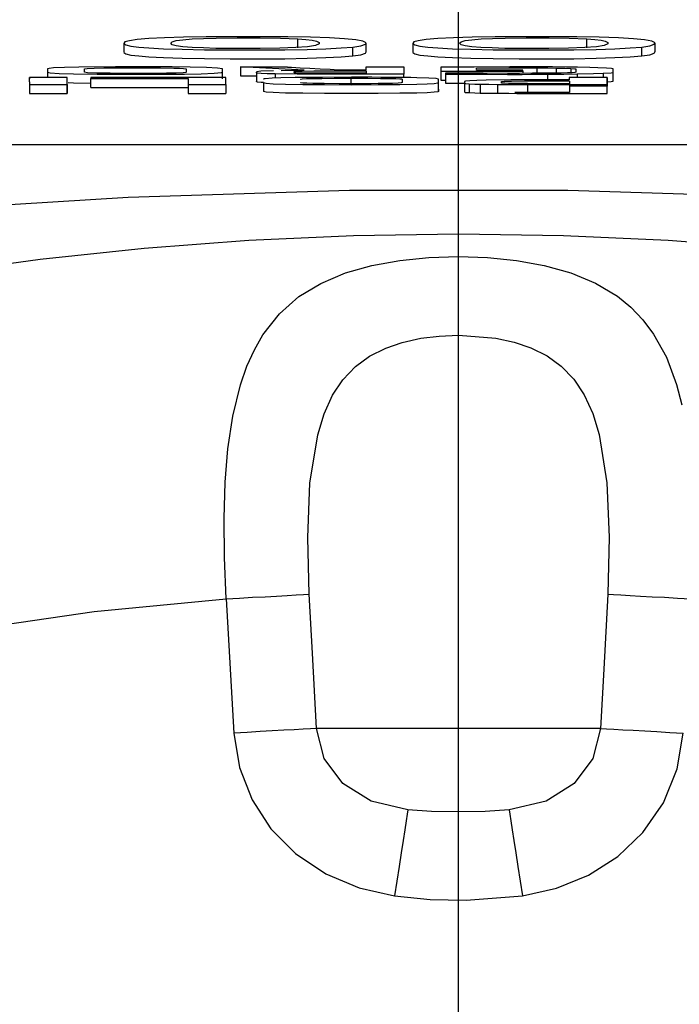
# Model space of a CAD drawing. Header units: millimetres. Extents: x 196 to 1773810, y -221320 to 153872.
# Tile 107 of 256: x 1115265 to 1115339, y -195200 to -195089. Entities that reach past the tile are written whole.
import ezdxf

# ---------------------------------------------------------------- set-up
doc = ezdxf.new("R2010")
doc.units = ezdxf.units.MM
doc.linetypes.add('CENTER', pattern=[50.8, 31.75, -6.35, 6.35, -6.35])
doc.layers.get('Defpoints').update_dxf_attribs({"lineweight": 18})
doc.layers.add('00_Основной', color=163, linetype='Continuous', lineweight=40)
doc.layers.add('ТМ-размеры', color=25, linetype='Continuous', lineweight=20)
doc.styles.add('SFINKS', font='SFINKS.shx', dxfattribs={"width": 0.7, "oblique": 15})
doc.dimstyles.new('кира-50', dxfattribs={"dimtxt": 150, "dimasz": 40, "dimexe": 15, "dimexo": 0, "dimgap": 20, "dimtad": 1, "dimdec": 0, "dimrnd": 5, "dimdsep": 46, "dimtxsty": 'SFINKS', "dimblk1": 'OBLIQUE', "dimblk2": 'OBLIQUE', "dimsah": 1, "dimcen": 2.5, "dimclrd": 252, "dimclre": 252, "dimclrt": 252, "dimadec": 0, "dimazin": 0, "dimtfac": 1, "dimtdec": 0, "dimtofl": 0, "dimtmove": 0, "dimatfit": 3, "dimldrblk": 'OBLIQUE', "dimfxl": 15, "dimtfill": 1, "dimtolj": 1, "dimtzin": 0, "dimlwd": 20, "dimlwe": 20, "dimarcsym": 0})

# ---------------------------------------------------------------- blocks, each defined once
blk = doc.blocks.new('_Oblique')
at = {"color": 0, "linetype": 'ByBlock', "lineweight": -2}
blk.add_line((-0.5, -0.5), (0.5, 0.5), dxfattribs=at)
blk = doc.blocks.new('*D45')
at = {"layer": 'Defpoints', "color": 0, "linetype": 'ByBlock', "lineweight": 50, "transparency": 16777216}
for p in [(1116184.64, -194508.84), (1114444.55, -195856.77), (1116184.64, -195857.67)]:
    blk.add_point(p, dxfattribs=at)
at = {"layer": 'ТМ-размеры', "color": 252, "linetype": 'ByBlock', "lineweight": 20, "transparency": 16777216}
for p, q in [((1114444.55, -195856.77), (1114444.55, -194493.84)), ((1116184.64, -195857.67), (1116184.64, -194493.84)), ((1114444.55, -194508.84), (1116184.64, -194508.84))]:
    blk.add_line(p, q, dxfattribs=at)
at = {"layer": 'ТМ-размеры', "color": 252, "linetype": 'ByBlock', "lineweight": 20, "transparency": 16777216, "xscale": 40, "yscale": 40, "zscale": 40, "rotation": 180}
blk.add_blockref('_Oblique', (1114444.55, -194508.84), dxfattribs=at)
at = {"layer": 'ТМ-размеры', "color": 252, "linetype": 'ByBlock', "lineweight": 20, "transparency": 16777216, "xscale": 40, "yscale": 40, "zscale": 40}
blk.add_blockref('_Oblique', (1116184.64, -194508.84), dxfattribs=at)
at = {"layer": 'ТМ-размеры', "color": 252, "linetype": 'ByBlock', "transparency": 16777216, "insert": (1115314.59, -194413.84), "char_height": 150, "attachment_point": 5, "style": 'SFINKS', "bg_fill": 3, "box_fill_scale": 1.1, "bg_fill_color": 256, "bg_fill_true_color": 13158600, "bg_fill_transparency": 0}
blk.add_mtext('\\A1;1740', dxfattribs=at)
blk = doc.blocks.new('*D46')
at = {"layer": 'Defpoints', "color": 0, "linetype": 'ByBlock', "lineweight": 50, "transparency": 16777216}
for p in [(1115314.64, -194978.27), (1115314.64, -203390.23), (1116748.98, -203390.23)]:
    blk.add_point(p, dxfattribs=at)
at = {"layer": 'ТМ-размеры', "color": 252, "linetype": 'ByBlock', "lineweight": 20, "transparency": 16777216}
for p, q in [((1115314.64, -194978.27), (1116763.98, -194978.27)), ((1116748.98, -194978.27), (1116748.98, -203390.23)), ((1115314.64, -203390.23), (1116763.98, -203390.23))]:
    blk.add_line(p, q, dxfattribs=at)
at = {"layer": 'ТМ-размеры', "color": 252, "linetype": 'ByBlock', "lineweight": 20, "transparency": 16777216, "xscale": 40, "yscale": 40, "zscale": 40}
for p, rotation in [((1116748.98, -194978.27), 90), ((1116748.98, -203390.23), 270)]:
    blk.add_blockref('_Oblique', p, dxfattribs=dict(at, rotation=rotation))
at = {"layer": 'ТМ-размеры', "color": 252, "linetype": 'ByBlock', "transparency": 16777216, "insert": (1116653.98, -199184.25), "char_height": 150, "attachment_point": 5, "rotation": 90, "style": 'SFINKS', "bg_fill": 3, "box_fill_scale": 1.1, "bg_fill_color": 256, "bg_fill_true_color": 13158600, "bg_fill_transparency": 0}
blk.add_mtext('\\A1;8410', dxfattribs=at)

msp = doc.modelspace()

# ---------------------------------------------------------------- linework, layer by layer
at = {"color": 252, "linetype": 'CENTER', "lineweight": 25, "ltscale": 10}
msp.add_line((1115314.64, -203390.23, 0.2), (1115314.64, -194978.28, 0.2), dxfattribs=at)
at = {"layer": '00_Основной', "color": 252, "lineweight": 25, "ltscale": 10}
for p, q in [((1115277.04, -195091.84, 0.2), (1115277.04, -195092.84, 0.2)), ((1115296.6, -195092.36, 0.2), (1115296.6, -195091.36, 0.2)), ((1115302.76, -195093.27, 0.2), (1115302.76, -195092.27, 0.2)), ((1115304.28, -195092.84, 0.2), (1115304.28, -195091.84, 0.2)), ((1115309.5, -195091.84, 0.2), (1115309.5, -195092.84, 0.2)), ((1115329.07, -195092.36, 0.2), (1115329.07, -195091.36, 0.2)), ((1115335.22, -195093.27, 0.2), (1115335.22, -195092.27, 0.2)), ((1115336.73, -195092.84, 0.2), (1115336.73, -195091.84, 0.2)), ((1115297.29, -195094.86, 0.2), (1115290.15, -195094.51, 0.2)), ((1115290.15, -195094.51, 0.2), (1115290.15, -195095.51, 0.2)), ((1115312.66, -195094.54, 0.2), (1115312.66, -195094.99, 0.2)), ((1115266.44, -195096.19, 0.2), (1115266.44, -195095.68, 0.2)), ((1115266.44, -195095.68, 0.2), (1115266.44, -195095.84, 0.2)), ((1115270.68, -195095.68, 0.2), (1115266.44, -195095.68, 0.2)), ((1115270.68, -195096.68, 0.2), (1115270.68, -195095.68, 0.2)), ((1115273.33, -195095.68, 0.2), (1115273.33, -195095.8, 0.2)), ((1115288.5, -195095.68, 0.2), (1115273.33, -195095.68, 0.2)), ((1115290.15, -195095.51, 0.2), (1115291.94, -195095.51, 0.2)), ((1115291.94, -195095.6, 0.2), (1115290.15, -195095.51, 0.2)), ((1115291.94, -195095.09, 0.2), (1115291.94, -195096.09, 0.2)), ((1115294.03, -195095.29, 0.2), (1115294.03, -195095.76, 0.2)), ((1115294.72, -195094.89, 0.2), (1115297.29, -195094.86, 0.2)), ((1115304.25, -195094.96, 0.2), (1115304.25, -195095.22, 0.2)), ((1115308.5, -195095.7, 0.2), (1115308.5, -195095.33, 0.2)), ((1115312.66, -195094.99, 0.2), (1115312.66, -195095.99, 0.2)), ((1115312.66, -195095.54, 0.2), (1115312.66, -195095.99, 0.2)), ((1115313.16, -195095.32, 0.2), (1115313.16, -195096.32, 0.2)), ((1115316.65, -195094.88, 0.2), (1115316.65, -195094.84, 0.2)), ((1115321.86, -195094.88, 0.2), (1115316.65, -195094.88, 0.2)), ((1115321.86, -195094.99, 0.2), (1115321.86, -195094.88, 0.2)), ((1115321.86, -195094.99, 0.2), (1115321.86, -195095.23, 0.2)), ((1115323.45, -195094.62, 0.2), (1115323.45, -195095.22, 0.2)), ((1115324.64, -195095.33, 0.2), (1115324.64, -195095.96, 0.2)), ((1115325.62, -195094.64, 0.2), (1115325.62, -195095.2, 0.2)), ((1115327.09, -195095.68, 0.2), (1115327.09, -195095.96, 0.2)), ((1115327.25, -195094.68, 0.2), (1115327.25, -195095.16, 0.2)), ((1115327.97, -195095.3, 0.2), (1115327.97, -195095.68, 0.2)), ((1115330.9, -195095.22, 0.2), (1115330.9, -195095.68, 0.2)), ((1115331.33, -195096.48, 0.2), (1115331.33, -195095.68, 0.2)), ((1115331.33, -195095.68, 0.2), (1115331.33, -195096.68, 0.2)), ((1115332, -195095.91, 0.2), (1115332, -195094.92, 0.2)), ((1115266.44, -195096.19, 0.2), (1115266.44, -195097.18, 0.2)), ((1115266.44, -195096.19, 0.2), (1115266.44, -195096.48, 0.2)), ((1115266.44, -195096.48, 0.2), (1115270.68, -195096.48, 0.2)), ((1115270.68, -195096.48, 0.2), (1115270.68, -195097.49, 0.2)), ((1115273.33, -195096.8, 0.2), (1115273.33, -195095.8, 0.2)), ((1115284.26, -195095.8, 0.2), (1115284.26, -195096.8, 0.2)), ((1115284.26, -195095.8, 0.2), (1115284.26, -195096.48, 0.2)), ((1115284.26, -195096.48, 0.2), (1115288.5, -195096.48, 0.2)), ((1115284.26, -195096.8, 0.2), (1115284.26, -195097.49, 0.2)), ((1115288.5, -195096.48, 0.2), (1115288.5, -195097.49, 0.2)), ((1115292.73, -195096.26, 0.2), (1115292.73, -195097.26, 0.2)), ((1115296.87, -195095.89, 0.2), (1115296.87, -195095.91, 0.2)), ((1115302.55, -195095.78, 0.2), (1115302.55, -195096.39, 0.2)), ((1115312.4, -195097.26, 0.2), (1115312.4, -195096.26, 0.2)), ((1115315.3, -195096.23, 0.2), (1115315.3, -195097.23, 0.2)), ((1115315.82, -195096.4, 0.2), (1115315.82, -195097.39, 0.2)), ((1115317.09, -195096.44, 0.2), (1115317.09, -195097.44, 0.2)), ((1115319.02, -195096.47, 0.2), (1115319.02, -195097.47, 0.2)), ((1115322.4, -195096.37, 0.2), (1115322.4, -195097.38, 0.2)), ((1115327.12, -195096.09, 0.2), (1115327.12, -195096.39, 0.2)), ((1115327.12, -195096.39, 0.2), (1115327.12, -195097.38, 0.2)), ((1115331.33, -195097.49, 0.2), (1115331.33, -195096.68, 0.2)), ((1115266.44, -195097.18, 0.2), (1115266.44, -195097.49, 0.2)), ((1115266.44, -195097.49, 0.2), (1115270.68, -195097.49, 0.2)), ((1115284.26, -195097.49, 0.2), (1115288.5, -195097.49, 0.2)), ((1115327.12, -195097.09, 0.2), (1115327.12, -195097.38, 0.2)), ((1115397.65, -195103.26, 0.2), (1115231.63, -195103.26, 0.2)), ((1115288.54, -195154.23, 0.2), (1115289.39, -195169.3, 0.2))]:
    msp.add_line(p, q, dxfattribs=at)
at = {"layer": '00_Основной', "color": 252, "lineweight": 25, "ltscale": 10, "elevation": 0.2}
for points in [[(1115302.76, -195092.27), (1115303.68, -195092.14), (1115304.18, -195091.97), (1115304.26, -195091.79), (1115303.9, -195091.62), (1115303.09, -195091.48), (1115301.84, -195091.35), (1115300.14, -195091.25), (1115298.01, -195091.18), (1115295.47, -195091.12), (1115292.54, -195091.11), (1115289.26, -195091.11), (1115286.28, -195091.12), (1115283.73, -195091.16), (1115281.6, -195091.24), (1115279.86, -195091.32), (1115278.54, -195091.43)], [(1115296.36, -195092.34), (1115294.55, -195092.41), (1115292.34, -195092.44), (1115289.77, -195092.45), (1115287.38, -195092.42), (1115285.97, -195092.38), (1115284.7, -195092.32), (1115283.66, -195092.25), (1115282.91, -195092.15), (1115282.46, -195092.01), (1115282.3, -195091.84), (1115282.46, -195091.69), (1115282.91, -195091.55), (1115283.67, -195091.45), (1115284.72, -195091.36), (1115285.99, -195091.32), (1115287.4, -195091.28), (1115289.78, -195091.25), (1115292.35, -195091.25), (1115294.64, -195091.29), (1115296.6, -195091.36)], [(1115335.22, -195092.27), (1115336.14, -195092.14), (1115336.63, -195091.97), (1115336.72, -195091.79), (1115336.36, -195091.62), (1115335.54, -195091.48), (1115334.29, -195091.35), (1115332.6, -195091.25), (1115330.46, -195091.18), (1115327.92, -195091.12), (1115324.99, -195091.11), (1115321.72, -195091.11), (1115318.74, -195091.12), (1115316.18, -195091.16), (1115314.06, -195091.24), (1115312.33, -195091.32), (1115311.01, -195091.43)], [(1115328.82, -195092.34), (1115327.01, -195092.41), (1115324.79, -195092.44), (1115322.22, -195092.45), (1115319.84, -195092.42), (1115318.43, -195092.38), (1115317.16, -195092.32), (1115316.12, -195092.25), (1115315.37, -195092.15), (1115314.92, -195092.01), (1115314.76, -195091.84), (1115314.92, -195091.69), (1115315.37, -195091.55), (1115316.13, -195091.45), (1115317.19, -195091.36), (1115318.46, -195091.32), (1115319.87, -195091.28), (1115322.24, -195091.25), (1115324.81, -195091.25), (1115327.09, -195091.29), (1115329.07, -195091.36)], [(1115278.54, -195091.43), (1115277.66, -195091.56), (1115277.15, -195091.7), (1115277.04, -195091.88), (1115277.27, -195092.04), (1115277.83, -195092.18), (1115278.72, -195092.28), (1115279.85, -195092.36), (1115281.5, -195092.46), (1115283.59, -195092.52), (1115286.09, -195092.58), (1115288.99, -195092.59), (1115292.21, -195092.59), (1115295.13, -195092.58), (1115297.63, -195092.54), (1115299.74, -195092.46), (1115301.45, -195092.38), (1115302.76, -195092.27)], [(1115296.6, -195091.36), (1115297.5, -195091.43), (1115298.19, -195091.5), (1115298.67, -195091.62), (1115298.97, -195091.76), (1115298.97, -195091.93), (1115298.56, -195092.11), (1115297.68, -195092.25), (1115296.36, -195092.34)], [(1115311.01, -195091.43), (1115310.12, -195091.56), (1115309.62, -195091.7), (1115309.5, -195091.88), (1115309.72, -195092.04), (1115310.3, -195092.18), (1115311.18, -195092.28), (1115312.3, -195092.36), (1115313.97, -195092.46), (1115316.04, -195092.52), (1115318.54, -195092.58), (1115321.45, -195092.59), (1115324.67, -195092.59), (1115327.59, -195092.58), (1115330.1, -195092.54), (1115332.2, -195092.46), (1115333.91, -195092.38), (1115335.22, -195092.27)], [(1115329.07, -195091.36), (1115329.96, -195091.43), (1115330.65, -195091.5), (1115331.13, -195091.62), (1115331.42, -195091.76), (1115331.42, -195091.93), (1115331.02, -195092.11), (1115330.14, -195092.25), (1115328.82, -195092.34)], [(1115277.07, -195092.84), (1115277.04, -195092.89), (1115277.27, -195093.04), (1115277.83, -195093.17), (1115278.72, -195093.28), (1115279.85, -195093.37), (1115281.5, -195093.45), (1115283.59, -195093.52), (1115286.09, -195093.56), (1115288.99, -195093.59), (1115292.21, -195093.59), (1115295.13, -195093.58), (1115297.63, -195093.52), (1115299.74, -195093.46), (1115301.45, -195093.37), (1115302.76, -195093.27)], [(1115302.76, -195093.27), (1115303.68, -195093.14), (1115304.18, -195092.97), (1115304.25, -195092.82)], [(1115309.52, -195092.84), (1115309.5, -195092.89), (1115309.72, -195093.04), (1115310.3, -195093.17), (1115311.18, -195093.28), (1115312.3, -195093.37), (1115313.97, -195093.45), (1115316.04, -195093.52), (1115318.54, -195093.56), (1115321.45, -195093.59), (1115324.67, -195093.59), (1115327.59, -195093.58), (1115330.1, -195093.52), (1115332.2, -195093.46), (1115333.91, -195093.37), (1115335.22, -195093.27)], [(1115335.22, -195093.27), (1115336.14, -195093.14), (1115336.63, -195092.97), (1115336.7, -195092.82)], [(1115268.46, -195094.74), (1115268.46, -195095.03), (1115268.46, -195095.1), (1115268.77, -195095.17), (1115269.77, -195095.24), (1115271.4, -195095.29), (1115274.04, -195095.32), (1115276.84, -195095.33), (1115279.68, -195095.33), (1115281.8, -195095.33), (1115283.84, -195095.32), (1115285.73, -195095.27), (1115287.2, -195095.22), (1115288.02, -195095.14), (1115288.13, -195095.06), (1115288.13, -195094.98), (1115288.13, -195094.89), (1115288.13, -195094.81), (1115288.12, -195094.72), (1115287.57, -195094.64), (1115286.31, -195094.58), (1115284.5, -195094.54), (1115282.47, -195094.51), (1115280.37, -195094.51), (1115276.12, -195094.51), (1115272, -195094.54)], [(1115272, -195094.54), (1115270.37, -195094.58), (1115269.15, -195094.62), (1115268.63, -195094.68), (1115268.46, -195094.74)], [(1115290.15, -195094.51), (1115292.75, -195094.51), (1115295.13, -195094.51), (1115295.34, -195094.51), (1115295.36, -195094.51), (1115295.36, -195094.51), (1115295.36, -195094.51)], [(1115301.72, -195094.85), (1115301.72, -195094.85), (1115301.72, -195094.85), (1115301.72, -195094.85), (1115301.74, -195094.85), (1115301.74, -195094.85), (1115301.74, -195094.85), (1115301.75, -195094.85), (1115301.81, -195094.85), (1115301.98, -195094.85), (1115302.44, -195094.85), (1115303.46, -195094.85), (1115303.99, -195094.85), (1115304.25, -195094.85), (1115304.25, -195094.85), (1115304.25, -195094.85), (1115304.25, -195094.85), (1115304.25, -195094.85), (1115304.25, -195094.85), (1115304.25, -195094.85), (1115304.25, -195094.85), (1115304.25, -195094.85), (1115304.25, -195094.85), (1115304.25, -195094.85), (1115304.25, -195094.84), (1115304.25, -195094.79), (1115304.25, -195094.75), (1115304.25, -195094.68), (1115304.25, -195094.61), (1115304.25, -195094.57), (1115304.25, -195094.52), (1115304.25, -195094.51), (1115304.25, -195094.51), (1115304.25, -195094.51), (1115304.26, -195094.51), (1115304.26, -195094.51), (1115304.26, -195094.51), (1115304.26, -195094.51), (1115305, -195094.51), (1115306.38, -195094.51), (1115307.75, -195094.51), (1115308.48, -195094.51), (1115308.5, -195094.51), (1115308.5, -195094.51), (1115308.5, -195094.51), (1115308.5, -195094.51), (1115308.5, -195094.51), (1115308.5, -195094.51), (1115308.5, -195094.51), (1115308.5, -195094.51), (1115308.5, -195094.51), (1115308.5, -195094.51), (1115308.5, -195094.51), (1115308.5, -195094.54), (1115308.5, -195094.6), (1115308.5, -195094.69), (1115308.5, -195094.79), (1115308.5, -195094.92), (1115308.5, -195095.03), (1115308.5, -195095.14), (1115308.5, -195095.23), (1115308.5, -195095.3), (1115308.5, -195095.33), (1115308.5, -195095.33), (1115308.5, -195095.33), (1115308.48, -195095.33), (1115308.48, -195095.33), (1115308.04, -195095.33), (1115307.12, -195095.33), (1115305.87, -195095.33), (1115303.74, -195095.33), (1115301.75, -195095.33), (1115300.55, -195095.33), (1115300.28, -195095.33), (1115300.22, -195095.33), (1115300.22, -195095.33), (1115300.22, -195095.33), (1115300.21, -195095.33), (1115300.21, -195095.33), (1115300.21, -195095.33), (1115300.21, -195095.33), (1115296.53, -195095.32), (1115294.03, -195095.29)], [(1115295.36, -195094.51), (1115295.36, -195094.51), (1115295.36, -195094.51), (1115295.36, -195094.51), (1115295.36, -195094.51), (1115295.36, -195094.51), (1115295.37, -195094.51), (1115295.41, -195094.52), (1115295.53, -195094.52), (1115295.88, -195094.54), (1115296.84, -195094.6), (1115297.94, -195094.65), (1115299.11, -195094.71), (1115300.21, -195094.76), (1115301.1, -195094.82), (1115301.6, -195094.84), (1115301.71, -195094.85), (1115301.72, -195094.85), (1115301.72, -195094.85), (1115301.72, -195094.85), (1115301.72, -195094.85), (1115301.72, -195094.85), (1115301.72, -195094.85)], [(1115324, -195094.51), (1115323.42, -195094.51), (1115322.83, -195094.51), (1115322.22, -195094.51), (1115321.59, -195094.51), (1115320.39, -195094.51), (1115316.38, -195094.52), (1115314.52, -195094.52), (1115313.67, -195094.54), (1115313.31, -195094.54), (1115313.14, -195094.54), (1115313.07, -195094.54), (1115313.04, -195094.54), (1115313.02, -195094.54), (1115313.01, -195094.54), (1115313.01, -195094.54), (1115313.01, -195094.54), (1115313.01, -195094.54), (1115313.01, -195094.54), (1115313.01, -195094.54), (1115313.01, -195094.54), (1115313.01, -195094.54), (1115313, -195094.54), (1115312.98, -195094.54), (1115312.94, -195094.54), (1115312.83, -195094.54), (1115312.7, -195094.54), (1115312.66, -195094.54), (1115312.66, -195094.54), (1115312.66, -195094.54), (1115312.66, -195094.54), (1115312.66, -195094.54), (1115312.66, -195094.54)], [(1115326.77, -195094.52), (1115325.19, -195094.51), (1115324, -195094.51)], [(1115329.38, -195094.57), (1115328.02, -195094.54), (1115326.77, -195094.52)], [(1115331.26, -195094.64), (1115330.3, -195094.6), (1115329.38, -195094.57)], [(1115268.46, -195095.03), (1115268.46, -195095.52), (1115268.46, -195095.68)], [(1115270.68, -195096.48), (1115270.68, -195096.48), (1115270.68, -195096.48), (1115270.68, -195096.48), (1115270.68, -195096.48), (1115270.68, -195096.48), (1115270.68, -195096.48), (1115270.68, -195096.48), (1115270.68, -195096.47), (1115270.68, -195096.43), (1115270.68, -195096.39), (1115270.68, -195096.33), (1115270.68, -195096.22), (1115270.68, -195096.08), (1115270.68, -195095.96), (1115270.68, -195095.86), (1115270.68, -195095.78), (1115270.68, -195095.71), (1115270.68, -195095.68), (1115270.68, -195095.68), (1115270.68, -195095.68), (1115270.68, -195095.68), (1115270.68, -195095.68)], [(1115288.13, -195095.85), (1115288.13, -195095.36), (1115288.13, -195094.86)], [(1115288.5, -195096.48), (1115288.5, -195096.48), (1115288.5, -195096.48), (1115288.5, -195096.48), (1115288.5, -195096.48), (1115288.5, -195096.46), (1115288.5, -195096.08), (1115288.5, -195095.68)], [(1115291.94, -195095.02), (1115291.94, -195095.02), (1115291.94, -195095.02), (1115291.94, -195095.02), (1115291.94, -195095.02), (1115291.94, -195095.02), (1115291.94, -195095.02), (1115291.94, -195095.02), (1115292.42, -195094.95), (1115293.85, -195094.9)], [(1115294.03, -195095.29), (1115293.13, -195095.27), (1115292.46, -195095.24), (1115292.04, -195095.2), (1115291.97, -195095.17), (1115291.96, -195095.16), (1115291.94, -195095.16), (1115291.94, -195095.16), (1115291.94, -195095.16), (1115291.94, -195095.16), (1115291.94, -195095.16), (1115291.94, -195095.16), (1115291.94, -195095.16), (1115291.94, -195095.16), (1115291.94, -195095.16), (1115291.94, -195095.16), (1115291.94, -195095.16), (1115291.94, -195095.16), (1115291.94, -195095.16), (1115291.94, -195095.16), (1115291.94, -195095.14), (1115291.94, -195095.13), (1115291.94, -195095.09)], [(1115292.73, -195096.26), (1115292.73, -195096.26), (1115293.02, -195096.33), (1115293.83, -195096.39), (1115295.22, -195096.44), (1115297.14, -195096.47), (1115299.6, -195096.48), (1115302.61, -195096.5), (1115305.6, -195096.48), (1115308.04, -195096.47), (1115309.95, -195096.44), (1115311.12, -195096.4), (1115311.92, -195096.36), (1115312.3, -195096.3), (1115312.38, -195096.27), (1115312.39, -195096.27), (1115312.4, -195096.26), (1115312.4, -195096.26), (1115312.4, -195096.26), (1115312.4, -195096.26), (1115312.4, -195096.26), (1115312.4, -195096.26), (1115312.4, -195096.26), (1115312.4, -195096.26), (1115312.4, -195096.26), (1115312.4, -195096.26), (1115312.4, -195096.26), (1115312.4, -195096.26), (1115312.4, -195096.26), (1115312.4, -195096.26), (1115312.4, -195096.24), (1115312.4, -195096.23), (1115312.4, -195096.19), (1115312.4, -195096.08), (1115312.4, -195096), (1115312.4, -195095.94), (1115312.4, -195095.91), (1115312.4, -195095.89), (1115312.4, -195095.89), (1115312.4, -195095.89), (1115312.4, -195095.89), (1115312.4, -195095.89), (1115312.4, -195095.89), (1115312.4, -195095.89), (1115312.4, -195095.89), (1115312.12, -195095.82), (1115311.3, -195095.76), (1115309.95, -195095.72), (1115309.3, -195095.71), (1115308.56, -195095.7), (1115307.76, -195095.68), (1115306.89, -195095.68), (1115305.93, -195095.68), (1115304.9, -195095.67), (1115303.8, -195095.67), (1115302.61, -195095.67), (1115299.35, -195095.68)], [(1115296.19, -195095.03), (1115296.26, -195095.02), (1115296.46, -195094.99), (1115296.71, -195094.98), (1115297.06, -195094.98)], [(1115304.25, -195095.22), (1115304.25, -195095.22), (1115304.25, -195095.22), (1115304.25, -195095.22), (1115304.25, -195095.22), (1115304.25, -195095.22), (1115304.25, -195095.22), (1115304.22, -195095.22), (1115304.16, -195095.22), (1115303.98, -195095.22), (1115303.44, -195095.22), (1115302.14, -195095.22), (1115300.56, -195095.22), (1115300.16, -195095.22), (1115300.07, -195095.22), (1115300.06, -195095.22), (1115300.06, -195095.22), (1115300.06, -195095.22), (1115300.06, -195095.22), (1115300.06, -195095.22), (1115300.06, -195095.22), (1115298.64, -195095.22), (1115297.63, -195095.2), (1115297.06, -195095.2), (1115296.67, -195095.19), (1115296.37, -195095.17), (1115296.23, -195095.16), (1115296.19, -195095.14), (1115296.19, -195095.14), (1115296.19, -195095.14), (1115296.19, -195095.14), (1115296.19, -195095.14), (1115296.19, -195095.14), (1115296.19, -195095.14), (1115296.19, -195095.14), (1115296.19, -195095.14), (1115296.19, -195095.14), (1115296.19, -195095.14), (1115296.19, -195095.14), (1115296.19, -195095.14), (1115296.19, -195095.14), (1115296.19, -195095.14), (1115296.19, -195095.14), (1115296.19, -195095.14), (1115296.19, -195095.14), (1115296.19, -195095.13), (1115296.19, -195095.12), (1115296.19, -195095.09), (1115296.19, -195095.06), (1115296.19, -195095.05), (1115296.19, -195095.03), (1115296.19, -195095.03), (1115296.19, -195095.03), (1115296.19, -195095.03)], [(1115299.35, -195095.68), (1115297.64, -195095.7), (1115296.28, -195095.71)], [(1115297.06, -195094.98), (1115298.4, -195094.96), (1115300.35, -195094.96), (1115303.12, -195094.96), (1115303.9, -195094.96), (1115304.12, -195094.96), (1115304.25, -195094.96)], [(1115312.66, -195094.99), (1115312.66, -195094.99), (1115312.66, -195094.99), (1115312.68, -195094.99), (1115313.05, -195094.99), (1115317.26, -195094.99), (1115321.86, -195094.99), (1115321.86, -195094.99)], [(1115313.16, -195095.19), (1115313.16, -195095.19), (1115313.16, -195095.19), (1115313.16, -195095.19), (1115313.16, -195095.19), (1115313.16, -195095.19), (1115313.16, -195095.19), (1115313.16, -195095.19), (1115313.16, -195095.19), (1115313.16, -195095.2), (1115313.16, -195095.22), (1115313.16, -195095.26), (1115313.16, -195095.3), (1115313.16, -195095.32), (1115313.16, -195095.32), (1115313.16, -195095.32), (1115313.16, -195095.32), (1115313.16, -195095.32), (1115313.16, -195095.32), (1115313.16, -195095.32)], [(1115317.41, -195095.22), (1115313.73, -195095.2), (1115313.45, -195095.19), (1115313.19, -195095.19), (1115313.16, -195095.19), (1115313.16, -195095.19), (1115313.16, -195095.19)], [(1115313.16, -195095.32), (1115313.16, -195095.32), (1115313.16, -195095.32), (1115313.16, -195095.32), (1115313.16, -195095.32), (1115313.16, -195095.32), (1115313.18, -195095.32), (1115313.19, -195095.32), (1115313.25, -195095.32), (1115313.36, -195095.32), (1115313.5, -195095.32), (1115313.55, -195095.32), (1115313.55, -195095.32), (1115313.56, -195095.32), (1115313.56, -195095.32), (1115313.56, -195095.32), (1115313.56, -195095.32), (1115313.56, -195095.32), (1115315.66, -195095.33), (1115317.85, -195095.33), (1115320.14, -195095.34), (1115321.8, -195095.34), (1115322.76, -195095.33), (1115323.71, -195095.33), (1115324.64, -195095.33)], [(1115316.65, -195094.64), (1115320.28, -195094.61), (1115323.45, -195094.62)], [(1115316.65, -195094.75), (1115316.65, -195094.64), (1115316.65, -195094.64), (1115316.65, -195094.64), (1115316.65, -195094.64), (1115316.65, -195094.64), (1115316.65, -195094.64)], [(1115327.25, -195094.68), (1115327.7, -195094.71), (1115327.78, -195094.72), (1115327.8, -195094.72), (1115327.81, -195094.74), (1115327.81, -195094.74), (1115327.81, -195094.74), (1115327.81, -195094.74), (1115327.81, -195094.74), (1115327.81, -195094.74), (1115327.81, -195094.74), (1115327.81, -195094.74), (1115327.81, -195094.74), (1115327.81, -195094.74), (1115327.81, -195094.74), (1115327.81, -195094.74), (1115327.81, -195094.74), (1115327.81, -195094.74), (1115327.81, -195094.74), (1115327.81, -195094.74), (1115327.81, -195094.76), (1115327.81, -195094.81), (1115327.81, -195094.92), (1115327.81, -195094.98), (1115327.81, -195095.02), (1115327.81, -195095.06), (1115327.81, -195095.09), (1115327.81, -195095.1), (1115327.7, -195095.13), (1115327.4, -195095.16), (1115326.9, -195095.17), (1115326.18, -195095.19), (1115325.3, -195095.2), (1115324.23, -195095.22), (1115322.96, -195095.22), (1115321.5, -195095.23), (1115320.94, -195095.23), (1115320.57, -195095.23), (1115320.16, -195095.23), (1115317.41, -195095.22)], [(1115323.45, -195094.62), (1115324.67, -195094.62), (1115325.62, -195094.64)], [(1115324.64, -195095.33), (1115326.46, -195095.32), (1115327.97, -195095.3)], [(1115325.62, -195094.64), (1115326.64, -195094.65), (1115327.25, -195094.68)], [(1115331.33, -195095.68), (1115331.33, -195095.68), (1115331.33, -195095.68), (1115331.31, -195095.68), (1115331.14, -195095.68), (1115329.21, -195095.68), (1115327.09, -195095.68)], [(1115327.97, -195095.3), (1115329.8, -195095.26), (1115330.9, -195095.22)], [(1115330.9, -195095.22), (1115331.79, -195095.16), (1115331.96, -195095.13), (1115332, -195095.1), (1115332, -195095.1), (1115332, -195095.1), (1115332, -195095.1), (1115332, -195095.1), (1115332, -195095.1), (1115332, -195095.1), (1115332, -195095.1), (1115332, -195095.1), (1115332, -195095.1), (1115332, -195095.1), (1115332, -195095.1), (1115332, -195095.1), (1115332, -195095.1), (1115332, -195095.1), (1115332, -195095.09), (1115332, -195095.09), (1115332, -195095.08), (1115332, -195095.03), (1115332, -195094.92), (1115332, -195094.85), (1115332, -195094.79), (1115332, -195094.75), (1115332, -195094.74), (1115331.82, -195094.68), (1115331.26, -195094.64)], [(1115270.68, -195097.49), (1115270.68, -195097.49), (1115270.68, -195097.49), (1115270.68, -195097.49), (1115270.68, -195097.49), (1115270.68, -195097.49), (1115270.68, -195097.49), (1115270.68, -195097.47), (1115270.68, -195097.47), (1115270.68, -195097.43), (1115270.68, -195097.39), (1115270.68, -195097.33), (1115270.68, -195097.22), (1115270.68, -195097.08), (1115270.68, -195096.96), (1115270.68, -195096.87), (1115270.68, -195096.78), (1115270.68, -195096.71), (1115270.68, -195096.68), (1115270.68, -195096.68), (1115270.68, -195096.68), (1115270.68, -195096.68), (1115270.68, -195096.68)], [(1115270.79, -195096.27), (1115271.4, -195096.29), (1115273.33, -195096.32)], [(1115273.33, -195095.8), (1115278.79, -195095.8), (1115282.56, -195095.8), (1115284.14, -195095.8), (1115284.25, -195095.8), (1115284.26, -195095.8), (1115284.26, -195095.8), (1115284.26, -195095.8)], [(1115273.33, -195096.8), (1115278.79, -195096.8), (1115282.56, -195096.8), (1115284.14, -195096.8), (1115284.25, -195096.8), (1115284.26, -195096.8), (1115284.26, -195096.8), (1115284.26, -195096.8)], [(1115292.73, -195096.26), (1115292.46, -195096.24), (1115292.04, -195096.2), (1115291.97, -195096.18), (1115291.96, -195096.16), (1115291.94, -195096.16), (1115291.94, -195096.16), (1115291.94, -195096.16), (1115291.94, -195096.16), (1115291.94, -195096.16), (1115291.94, -195096.16), (1115291.94, -195096.16), (1115291.94, -195096.16), (1115291.94, -195096.16), (1115291.94, -195096.16), (1115291.94, -195096.16), (1115291.94, -195096.16), (1115291.94, -195096.16), (1115291.94, -195096.15), (1115291.94, -195096.15), (1115291.94, -195096.13), (1115291.94, -195096.09)], [(1115293.69, -195095.78), (1115292.92, -195095.84), (1115292.78, -195095.86), (1115292.75, -195095.88), (1115292.73, -195095.89), (1115292.73, -195095.89), (1115292.73, -195095.89), (1115292.73, -195095.89), (1115292.73, -195095.89), (1115292.73, -195095.89), (1115292.73, -195095.89), (1115292.73, -195095.89)], [(1115296.28, -195095.71), (1115294.66, -195095.74), (1115293.69, -195095.78)], [(1115296.87, -195095.89), (1115296.9, -195095.88), (1115297.08, -195095.85), (1115297.57, -195095.82), (1115298.25, -195095.81), (1115299.27, -195095.8), (1115300.68, -195095.78), (1115302.55, -195095.78)], [(1115304.81, -195096.39), (1115304.44, -195096.39), (1115304.05, -195096.39), (1115303.64, -195096.39), (1115303.2, -195096.39), (1115302.75, -195096.39), (1115301.24, -195096.39), (1115299.56, -195096.37), (1115298.29, -195096.36), (1115297.6, -195096.34), (1115297.14, -195096.32), (1115296.92, -195096.29), (1115296.88, -195096.27), (1115296.87, -195096.27), (1115296.87, -195096.26), (1115296.87, -195096.26), (1115296.87, -195096.26), (1115296.87, -195096.26), (1115296.87, -195096.26), (1115296.87, -195096.26), (1115296.87, -195096.26), (1115296.87, -195096.26), (1115296.87, -195096.26), (1115296.87, -195096.26), (1115296.87, -195096.26), (1115296.87, -195096.26), (1115296.87, -195096.26), (1115296.87, -195096.26), (1115296.87, -195096.26), (1115296.87, -195096.24)], [(1115302.55, -195095.78), (1115304.44, -195095.78), (1115305.87, -195095.8), (1115306.9, -195095.81), (1115307.58, -195095.82), (1115308.03, -195095.85), (1115308.24, -195095.86), (1115308.3, -195095.88), (1115308.3, -195095.89), (1115308.3, -195095.89), (1115308.3, -195095.89), (1115308.3, -195095.89), (1115308.3, -195095.89), (1115308.3, -195095.89), (1115308.3, -195095.89), (1115308.3, -195095.89), (1115308.3, -195095.89), (1115308.3, -195095.89), (1115308.3, -195095.89), (1115308.3, -195095.89), (1115308.3, -195095.89), (1115308.3, -195095.89), (1115308.3, -195095.89), (1115308.3, -195095.89), (1115308.3, -195095.91), (1115308.3, -195095.92), (1115308.3, -195095.96), (1115308.3, -195096.08), (1115308.3, -195096.15), (1115308.3, -195096.2), (1115308.3, -195096.24), (1115308.3, -195096.26), (1115308.18, -195096.3), (1115307.86, -195096.33)], [(1115306.6, -195096.37), (1115305.62, -195096.37), (1115304.81, -195096.39)], [(1115307.86, -195096.33), (1115307.24, -195096.36), (1115306.6, -195096.37)], [(1115312.66, -195095.99), (1115312.66, -195095.99), (1115312.66, -195095.99), (1115312.68, -195095.99), (1115313.05, -195095.99), (1115313.16, -195095.99)], [(1115313.16, -195096.32), (1115313.16, -195096.32), (1115313.16, -195096.32), (1115313.16, -195096.32), (1115313.16, -195096.32), (1115313.16, -195096.32), (1115313.18, -195096.32), (1115313.19, -195096.32), (1115313.25, -195096.32), (1115313.36, -195096.32), (1115313.5, -195096.32), (1115313.55, -195096.32), (1115313.55, -195096.32), (1115313.56, -195096.32), (1115313.56, -195096.32), (1115313.56, -195096.32), (1115313.56, -195096.32), (1115313.56, -195096.32), (1115315.3, -195096.33)], [(1115317.74, -195096), (1115316.68, -195096.03), (1115315.9, -195096.06), (1115315.41, -195096.1), (1115315.32, -195096.13), (1115315.3, -195096.15), (1115315.3, -195096.15), (1115315.3, -195096.15), (1115315.3, -195096.16), (1115315.3, -195096.16), (1115315.3, -195096.16), (1115315.3, -195096.16), (1115315.3, -195096.16), (1115315.3, -195096.16), (1115315.3, -195096.16), (1115315.3, -195096.16), (1115315.3, -195096.16), (1115315.3, -195096.16), (1115315.3, -195096.16), (1115315.3, -195096.16), (1115315.3, -195096.16), (1115315.3, -195096.19), (1115315.3, -195096.23), (1115315.3, -195096.27), (1115315.3, -195096.3), (1115315.3, -195096.32), (1115315.42, -195096.36), (1115315.82, -195096.4)], [(1115315.82, -195096.4), (1115316.47, -195096.43), (1115317.09, -195096.44)], [(1115317.09, -195096.44), (1115318.06, -195096.46), (1115319.02, -195096.47)], [(1115327.09, -195095.96), (1115326.64, -195095.96), (1115325.65, -195095.96), (1115324.57, -195095.96), (1115324.3, -195095.96), (1115324.23, -195095.96), (1115324.22, -195095.96), (1115324.22, -195095.96), (1115324.22, -195095.96), (1115324.22, -195095.96), (1115324.22, -195095.96), (1115324.22, -195095.96), (1115320.52, -195095.96), (1115317.74, -195096)], [(1115319.02, -195096.47), (1115320.28, -195096.48), (1115321.21, -195096.48)], [(1115319.84, -195096.34), (1115319.54, -195096.33), (1115319.47, -195096.32), (1115319.47, -195096.3), (1115319.46, -195096.3), (1115319.46, -195096.3), (1115319.46, -195096.3), (1115319.46, -195096.3), (1115319.46, -195096.3), (1115319.46, -195096.3), (1115319.46, -195096.3), (1115319.46, -195096.3), (1115319.46, -195096.3), (1115319.46, -195096.3), (1115319.46, -195096.3), (1115319.46, -195096.3), (1115319.46, -195096.3), (1115319.46, -195096.3), (1115319.46, -195096.29), (1115319.46, -195096.27), (1115319.46, -195096.23), (1115319.46, -195096.2), (1115319.46, -195096.18), (1115319.46, -195096.16), (1115319.53, -195096.13), (1115319.76, -195096.12), (1115320.11, -195096.1), (1115320.6, -195096.09)], [(1115320.98, -195096.37), (1115320.25, -195096.36), (1115319.84, -195096.34)], [(1115320.6, -195096.09), (1115322.04, -195096.06), (1115323.78, -195096.06), (1115325.96, -195096.06), (1115327.12, -195096.06)], [(1115322.4, -195096.37), (1115321.68, -195096.37), (1115320.98, -195096.37)], [(1115321.21, -195096.48), (1115323.59, -195096.48), (1115329.21, -195096.48), (1115330.7, -195096.48), (1115331.12, -195096.48), (1115331.26, -195096.48), (1115331.33, -195096.48)], [(1115327.12, -195096.39), (1115325.48, -195096.39), (1115323.83, -195096.39), (1115322.4, -195096.37)], [(1115331.33, -195096.68), (1115331.33, -195096.68), (1115331.33, -195096.68), (1115331.31, -195096.68), (1115331.14, -195096.68), (1115329.21, -195096.68), (1115327.09, -195096.68)], [(1115331.33, -195096.19), (1115331.79, -195096.16), (1115331.96, -195096.12), (1115332, -195096.1), (1115332, -195096.1), (1115332, -195096.1), (1115332, -195096.1), (1115332, -195096.09), (1115332, -195096.09), (1115332, -195096.09), (1115332, -195096.09), (1115332, -195096.09), (1115332, -195096.09), (1115332, -195096.09), (1115332, -195096.09), (1115332, -195096.09), (1115332, -195096.09), (1115332, -195096.09), (1115332, -195096.09), (1115332, -195096.09), (1115332, -195096.08), (1115332, -195096.02), (1115332, -195095.91)], [(1115312.4, -195096.99), (1115312.4, -195097.08), (1115312.4, -195097.19), (1115312.4, -195097.23), (1115312.4, -195097.25), (1115312.4, -195097.26), (1115312.4, -195097.26), (1115312.4, -195097.26), (1115312.4, -195097.26), (1115312.4, -195097.26), (1115312.4, -195097.26), (1115312.4, -195097.26), (1115312.4, -195097.26), (1115312.4, -195097.26), (1115312.4, -195097.26), (1115312.4, -195097.26), (1115312.4, -195097.26), (1115312.4, -195097.26), (1115312.4, -195097.26), (1115312.39, -195097.26), (1115312.38, -195097.28), (1115312.3, -195097.3), (1115311.92, -195097.35), (1115311.12, -195097.4), (1115309.95, -195097.44), (1115308.04, -195097.47), (1115305.6, -195097.49), (1115302.61, -195097.5), (1115299.6, -195097.49), (1115297.14, -195097.47), (1115295.22, -195097.44), (1115293.83, -195097.39), (1115293.02, -195097.33), (1115292.73, -195097.26), (1115292.73, -195097.26)], [(1115315.3, -195097.23), (1115315.3, -195097.28), (1115315.3, -195097.3), (1115315.3, -195097.32), (1115315.42, -195097.36), (1115315.82, -195097.39)], [(1115315.82, -195097.39), (1115316.47, -195097.43), (1115317.09, -195097.44)], [(1115317.09, -195097.44), (1115318.06, -195097.46), (1115319.02, -195097.47)], [(1115319.02, -195097.47), (1115320.28, -195097.47), (1115321.21, -195097.49)], [(1115322.4, -195097.38), (1115321.68, -195097.38), (1115320.98, -195097.38)], [(1115321.21, -195097.49), (1115323.59, -195097.49), (1115329.34, -195097.49), (1115330.8, -195097.49), (1115331.18, -195097.49), (1115331.28, -195097.49), (1115331.31, -195097.49), (1115331.33, -195097.49)], [(1115327.12, -195097.38), (1115325.48, -195097.38), (1115323.83, -195097.38), (1115322.4, -195097.38)], [(1115252.71, -195110.67), (1115277.51, -195109.12), (1115302.38, -195108.35), (1115326.94, -195108.35), (1115351.77, -195109.12), (1115376.57, -195110.67)], [(1115187.42, -195134.58), (1115198.61, -195130.92), (1115209.92, -195127.59), (1115221.3, -195124.6), (1115232.79, -195121.94), (1115244.34, -195119.64), (1115255.96, -195117.7), (1115267.63, -195116.1), (1115279.34, -195114.86), (1115291.1, -195113.97), (1115302.86, -195113.43), (1115314.65, -195113.26), (1115326.42, -195113.43), (1115338.18, -195113.97), (1115349.94, -195114.86)], [(1115288.54, -195154.23), (1115288.34, -195149.6), (1115288.3, -195145.21), (1115288.43, -195141.13), (1115288.74, -195137.38), (1115289.29, -195133.72), (1115290.14, -195130.2), (1115290.86, -195128.12), (1115291.7, -195126.26), (1115292.66, -195124.6), (1115294.52, -195122.22), (1115296.7, -195120.3), (1115299.18, -195118.81), (1115301.95, -195117.64), (1115304.91, -195116.8), (1115308.06, -195116.24), (1115311.32, -195115.92), (1115314.62, -195115.8), (1115317.91, -195115.9), (1115321.14, -195116.23), (1115324.28, -195116.79), (1115327.26, -195117.62), (1115330.03, -195118.77), (1115332.51, -195120.26), (1115333.99, -195121.48), (1115335.35, -195122.89), (1115336.56, -195124.52), (1115337.99, -195127.11), (1115339.13, -195130.16), (1115339.74, -195132.46)], [(1115297.87, -195153.71), (1115297.7, -195147.33), (1115297.95, -195141.24), (1115298.82, -195135.81), (1115299.54, -195133.47), (1115300.48, -195131.38), (1115301.64, -195129.63), (1115303.06, -195128.14), (1115304.63, -195126.99), (1115306.46, -195126.08), (1115308.32, -195125.43), (1115310.4, -195124.98), (1115312.48, -195124.72), (1115314.62, -195124.64), (1115318.82, -195124.98), (1115320.9, -195125.41), (1115322.78, -195126.05), (1115324.61, -195126.96), (1115326.18, -195128.11), (1115327.6, -195129.58), (1115328.77, -195131.32), (1115329.72, -195133.42), (1115330.45, -195135.77), (1115331.31, -195141.2), (1115331.58, -195147.3), (1115331.41, -195153.71)], [(1115254.93, -195158.39), (1115273.71, -195155.65), (1115288.54, -195154.23)], [(1115288.54, -195154.23), (1115290.05, -195154.14), (1115291.5, -195154.06), (1115292.9, -195153.99), (1115294.2, -195153.92), (1115295.37, -195153.85), (1115296.39, -195153.79), (1115297.24, -195153.75), (1115297.87, -195153.71)], [(1115298.67, -195168.78), (1115298.22, -195160.34), (1115297.87, -195153.71)], [(1115331.41, -195153.71), (1115330.96, -195162.14), (1115330.61, -195168.78)], [(1115331.41, -195153.71), (1115332.05, -195153.75), (1115332.89, -195153.79), (1115333.91, -195153.85), (1115335.08, -195153.92), (1115336.38, -195153.99), (1115337.78, -195154.06), (1115339.23, -195154.14), (1115340.74, -195154.23)], [(1115298.67, -195168.78), (1115298.02, -195168.82), (1115297.19, -195168.86), (1115296.18, -195168.92), (1115295, -195168.99), (1115293.72, -195169.06), (1115292.34, -195169.14), (1115290.88, -195169.22), (1115289.39, -195169.3)], [(1115289.39, -195169.3), (1115290.02, -195173.15), (1115291.45, -195176.8), (1115293.56, -195180.06), (1115296.32, -195182.84), (1115299.73, -195185.1), (1115303.48, -195186.67), (1115307.46, -195187.59)], [(1115308.96, -195177.92), (1115304.81, -195176.95), (1115301.66, -195174.98), (1115299.55, -195172.15), (1115298.67, -195168.78)], [(1115330.61, -195168.78), (1115329.48, -195168.78), (1115328.04, -195168.78), (1115326.29, -195168.78), (1115324.28, -195168.78), (1115322.07, -195168.78), (1115319.68, -195168.78), (1115317.19, -195168.78), (1115314.65, -195168.78), (1115312.09, -195168.78), (1115309.6, -195168.78), (1115307.21, -195168.78), (1115305, -195168.78), (1115302.99, -195168.78), (1115301.24, -195168.78), (1115299.8, -195168.78), (1115298.67, -195168.78)], [(1115330.61, -195168.78), (1115329.73, -195172.15), (1115327.63, -195174.98), (1115324.48, -195176.95), (1115320.32, -195177.92)], [(1115321.82, -195187.59), (1115325.64, -195186.73), (1115329.25, -195185.27), (1115332.54, -195183.17), (1115335.36, -195180.48), (1115337.68, -195177.12), (1115339.22, -195173.32), (1115339.89, -195169.3)], [(1115330.61, -195168.78), (1115331.26, -195168.82), (1115332.09, -195168.86), (1115333.1, -195168.92), (1115334.28, -195168.99), (1115335.56, -195169.06), (1115336.94, -195169.14), (1115338.4, -195169.22), (1115339.89, -195169.3)], [(1115308.96, -195177.92), (1115308.88, -195178.42), (1115308.76, -195179.16), (1115308.61, -195180.16), (1115308.42, -195181.36), (1115308.21, -195182.76), (1115307.97, -195184.28), (1115307.72, -195185.92), (1115307.46, -195187.59)], [(1115320.32, -195177.92), (1115317.65, -195178.1), (1115314.63, -195178.16), (1115311.61, -195178.1), (1115308.96, -195177.92)], [(1115320.32, -195177.92), (1115320.4, -195178.42), (1115320.52, -195179.16), (1115320.67, -195180.16), (1115320.86, -195181.36), (1115321.07, -195182.76), (1115321.31, -195184.28), (1115321.56, -195185.92), (1115321.82, -195187.59)], [(1115307.46, -195187.59), (1115311.46, -195187.98), (1115315.49, -195188.05), (1115321.82, -195187.59)]]:
    msp.add_lwpolyline(points, dxfattribs=at)
msp.add_lwpolyline([(1115272.6, -195095.1), (1115272.6, -195094.76), (1115272.61, -195094.72), (1115272.91, -195094.68), (1115273.71, -195094.65), (1115274.78, -195094.62), (1115277.15, -195094.61), (1115279.57, -195094.61), (1115281.16, -195094.62), (1115282.66, -195094.65), (1115283.29, -195094.66), (1115283.76, -195094.68), (1115284.03, -195094.74), (1115284.03, -195095.08), (1115284, -195095.12), (1115283.69, -195095.16), (1115282.92, -195095.19), (1115281.85, -195095.22), (1115279.5, -195095.23), (1115277.07, -195095.23), (1115275.49, -195095.22), (1115274.01, -195095.2), (1115272.94, -195095.16)], close=True, dxfattribs=at)

# ---------------------------------------------------------------- next in the draw order: dimensions: what is measured, and where the dimension line sits
at = {"layer": 'ТМ-размеры', "color": 3, "linetype": 'ByBlock'}
dim = msp.add_linear_dim(base=(1116184.64, -194508.84, 0.2), p1=(1114444.55, -195856.77, 0.2), p2=(1116184.64, -195857.67, 0.2), dimstyle='кира-50', dxfattribs=at)
dim.commit()
dim.dimension.update_dxf_attribs({"geometry": '*D45', "text_midpoint": (1115314.59, -194508.84, 0.2), "dimtype": 160})

# ---------------------------------------------------------------- next in the draw order: dimensions: what is measured, and where the dimension line sits
dim = msp.add_linear_dim(base=(1116748.98, -203390.23, 0.2), p1=(1115314.64, -194978.27, 0.2), p2=(1115314.64, -203390.23, 0.2), angle=90, dimstyle='кира-50', dxfattribs=at)
dim.commit()
dim.dimension.update_dxf_attribs({"geometry": '*D46', "text_midpoint": (1116653.98, -199184.25, 0.2)})

doc.saveas('drawing.dxf')
